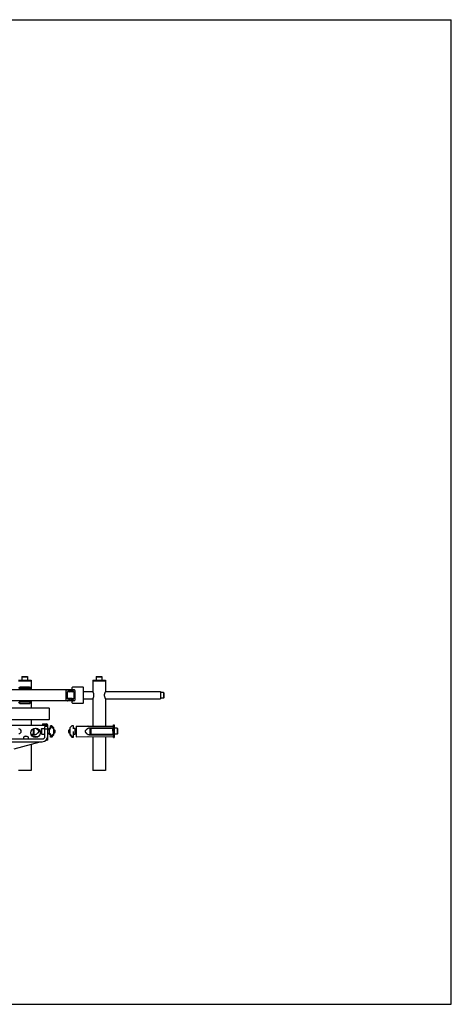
# Model space of a CAD drawing. Header units: inches. Extents: x 0 to 88, y 0 to 68.
# Tile 4 of 4: x 58.2 to 88, y 0 to 68. Entities that reach past the tile are written whole.
import ezdxf

# ---------------------------------------------------------------- set-up
doc = ezdxf.new("R2010")
doc.units = ezdxf.units.IN
doc.header["$LTSCALE"] = 4.84
doc.header["$MEASUREMENT"] = 0
doc.layers.get('0').update_dxf_attribs({"linetype": 'CONTINUOUS'})
for name, color, linetype in [('200830M_BL27', 7, 'CONTINUOUS'), ('206380_BL24', 7, 'CONTINUOUS'), ('206380_BL3', 7, 'CONTINUOUS'), ('206381_206381_BL45', 7, 'CONTINUOUS'), ('206381_206381_BL5', 7, 'CONTINUOUS'), ('206383_206383_BL13', 7, 'CONTINUOUS'), ('206383_206383_BL33', 7, 'CONTINUOUS'), ('206385_0_875OD_BL6', 7, 'CONTINUOUS'), ('206385_0_875OD_BL7', 7, 'CONTINUOUS'), ('206386_BL43', 7, 'CONTINUOUS'), ('206397_206397_BL31', 7, 'CONTINUOUS'), ('206397_206397_BL39', 7, 'CONTINUOUS'), ('206685_BL20', 7, 'CONTINUOUS'), ('206685_BL23', 7, 'CONTINUOUS'), ('207125_WW_207125_02_BL10', 7, 'CONTINUOUS'), ('207138_WW_2_BL17', 7, 'CONTINUOUS'), ('234003M_BL16', 7, 'CONTINUOUS'), ('234006_BL28', 7, 'CONTINUOUS'), ('807_2859_91760A321_BL12', 7, 'CONTINUOUS'), ('807_2859_91760A321_BL4', 7, 'CONTINUOUS'), ('911_709_91090A107_BL36', 7, 'CONTINUOUS'), ('911_709_91090A107_BL41', 7, 'CONTINUOUS'), ('911_709_91090A107_BL8', 7, 'CONTINUOUS'), ('9206XXM_920614M_BL2', 7, 'CONTINUOUS'), ('9206XXM_920614M_BL30', 7, 'CONTINUOUS'), ('9206XXM_920614M_BL34', 7, 'CONTINUOUS'), ('9206XXM_920614M_BL46', 7, 'CONTINUOUS'), ('9206XXM_9206150M_BL40', 7, 'CONTINUOUS')]:
    doc.layers.add(name, color=color, linetype=linetype)

# ---------------------------------------------------------------- blocks, each defined once
blk = doc.blocks.new('9206XXM_920614M_BL2', base_point=(39.543, 38.44))
at = {"layer": '9206XXM_920614M_BL2', "color": 7, "linetype": 'CONTINUOUS'}
for p, q in [((58.388, 22.633), (58.368, 22.613)), ((58.368, 22.613), (58.368, 22.396)), ((58.368, 22.613), (58.762, 22.613)), ((58.388, 22.633), (58.742, 22.633)), ((58.742, 22.633), (58.762, 22.613)), ((58.762, 22.613), (58.762, 22.396))]:
    blk.add_line(p, q, dxfattribs=at)
blk = doc.blocks.new('206380_BL3', base_point=(39.361, 37.168))
at = {"layer": '206380_BL3', "color": 7, "linetype": 'CONTINUOUS'}
for p, q in [((59.209, 18.627), (59.209, 19.055)), ((59.327, 19.069), (59.333, 19.065)), ((59.333, 19.065), (59.333, 19.065)), ((58.762, 18.482), (58.536, 18.484)), ((59.015, 18.6), (59.254, 18.603)), ((59.487, 18.476), (59.12, 18.479)), ((59.333, 18.625), (59.333, 18.625))]:
    blk.add_line(p, q, dxfattribs=at)
for points in [[(59.333, 19.065), (59.337, 19.063), (59.34, 19.061), (59.344, 19.058), (59.347, 19.056)], [(59.347, 19.056), (59.358, 19.047), (59.373, 19.035), (59.388, 19.022), (59.403, 19.01), (59.417, 18.997), (59.431, 18.984), (59.443, 18.971), (59.456, 18.958), (59.467, 18.945), (59.478, 18.931), (59.488, 18.917), (59.497, 18.903), (59.505, 18.889), (59.51, 18.875), (59.514, 18.86), (59.515, 18.846), (59.514, 18.831), (59.511, 18.817), (59.505, 18.802), (59.498, 18.788), (59.489, 18.774), (59.479, 18.76), (59.468, 18.747), (59.456, 18.733), (59.444, 18.72), (59.431, 18.707), (59.417, 18.694), (59.403, 18.681), (59.389, 18.669), (59.374, 18.656), (59.358, 18.643), (59.347, 18.635)], [(59.333, 18.625), (59.325, 18.62), (59.312, 18.614), (59.297, 18.609), (59.282, 18.605), (59.266, 18.603), (59.254, 18.603)], [(59.347, 18.635), (59.344, 18.633), (59.34, 18.63), (59.337, 18.628), (59.333, 18.625)]]:
    blk.add_lwpolyline(points, dxfattribs=at)
blk.add_arc((59.184, 18.627), 0.025, 270.5, 360, dxfattribs=at)
blk.add_open_spline([(59.331, 18.502), (59.331, 18.499), (59.331, 18.493), (59.334, 18.486), (59.338, 18.482), (59.34, 18.479), (59.343, 18.478), (59.346, 18.477), (59.347, 18.477)], degree=3, knots=[0, 0, 0, 0, 0.296054, 0.566893, 0.688245, 0.799416, 0.902243, 1, 1, 1, 1], dxfattribs=at)
blk = doc.blocks.new('807_2859_91760A321_BL4', base_point=(40.751, 38.243))
at = {"layer": '807_2859_91760A321_BL4', "color": 7, "linetype": 'CONTINUOUS'}
for p, q in [((61.611, 18.928), (61.635, 18.963)), ((61.611, 18.763), (61.611, 18.928)), ((61.611, 18.763), (61.635, 18.727)), ((61.703, 18.963), (61.635, 18.963)), ((61.635, 18.727), (61.635, 18.963)), ((61.703, 18.727), (61.635, 18.727)), ((62.115, 18.963), (62.038, 18.963)), ((62.115, 18.727), (62.038, 18.727))]:
    blk.add_line(p, q, dxfattribs=at)
blk = doc.blocks.new('206381_206381_BL5', base_point=(39.543, 36.583))
at = {"layer": '206381_206381_BL5', "color": 7, "linetype": 'CONTINUOUS'}
for p, q in [((59.128, 18.628), (59.003, 18.628)), ((59.137, 19.023), (59.143, 18.644))]:
    blk.add_line(p, q, dxfattribs=at)
blk.add_arc((59.128, 18.643), 0.015, 270, 1, dxfattribs=at)
blk = doc.blocks.new('206385_0_875OD_BL6', base_point=(46.15, 19.248))
at = {"layer": '206385_0_875OD_BL6', "color": 7, "linetype": 'CONTINUOUS'}
for p, q in [((63.257, 22.345), (63.257, 21.6)), ((63.257, 22.345), (64.132, 22.345)), ((64.132, 22.345), (64.132, 21.6)), ((63.257, 21.09), (63.257, 19.21)), ((64.132, 21.09), (64.132, 19.203)), ((63.257, 19.09), (63.257, 19.062)), ((64.132, 19.098), (64.132, 19.062)), ((63.257, 18.628), (63.257, 18.6)), ((63.257, 18.48), (63.257, 16.15)), ((64.132, 18.628), (64.132, 18.593)), ((64.132, 18.488), (64.132, 16.15)), ((64.132, 16.15), (63.257, 16.15))]:
    blk.add_line(p, q, dxfattribs=at)
for points, knots in [([(63.339, 21.345), (63.339, 21.362), (63.336, 21.396), (63.326, 21.443), (63.312, 21.486), (63.297, 21.524), (63.282, 21.554), (63.269, 21.579), (63.261, 21.594), (63.257, 21.6)], [0, 0, 0, 0, 0.1881, 0.369108, 0.537315, 0.68793, 0.815821, 0.914816, 1, 1, 1, 1]), ([(63.257, 21.09), (63.261, 21.097), (63.275, 21.121), (63.294, 21.159), (63.312, 21.204), (63.326, 21.247), (63.336, 21.295), (63.339, 21.328), (63.339, 21.345)], [0, 0, 0, 0, 0.085188, 0.312036, 0.462662, 0.630865, 0.811895, 1, 1, 1, 1]), ([(64.132, 21.6), (64.128, 21.594), (64.114, 21.569), (64.095, 21.532), (64.076, 21.486), (64.062, 21.443), (64.052, 21.396), (64.05, 21.362), (64.05, 21.345)], [0, 0, 0, 0, 0.085188, 0.312036, 0.462662, 0.630865, 0.811895, 1, 1, 1, 1]), ([(64.05, 21.345), (64.05, 21.328), (64.052, 21.295), (64.062, 21.247), (64.076, 21.204), (64.092, 21.167), (64.106, 21.136), (64.12, 21.111), (64.128, 21.097), (64.132, 21.09)], [0, 0, 0, 0, 0.1881, 0.369108, 0.537315, 0.68793, 0.815821, 0.914816, 1, 1, 1, 1])]:
    blk.add_open_spline(points, degree=3, knots=knots, dxfattribs=at)
blk = doc.blocks.new('206385_0_875OD_BL7', base_point=(39.543, 19.248))
at = {"layer": '206385_0_875OD_BL7', "color": 7, "linetype": 'CONTINUOUS'}
for p, q in [((58.127, 22.345), (59.002, 22.345)), ((59.002, 22.345), (59.002, 21.726)), ((59.002, 20.965), (59.002, 20.463)), ((59.002, 19.653), (59.002, 19.268)), ((59.002, 17.965), (59.002, 16.15)), ((59.002, 16.15), (58.127, 16.15))]:
    blk.add_line(p, q, dxfattribs=at)
blk = doc.blocks.new('911_709_91090A107_BL8', base_point=(39.543, 38.535))
at = {"layer": '911_709_91090A107_BL8', "color": 7, "linetype": 'CONTINUOUS'}
for p, q in [((58.127, 22.396), (59.002, 22.396)), ((59.002, 22.345), (58.127, 22.345)), ((59.002, 22.396), (59.002, 22.345))]:
    blk.add_line(p, q, dxfattribs=at)
blk = doc.blocks.new('207125_WW_207125_02_BL10', base_point=(41.264, 36.756))
at = {"layer": '207125_WW_207125_02_BL10', "color": 7, "linetype": 'CONTINUOUS'}
for p, q in [((57.634, 19.268), (60.146, 19.268)), ((59.796, 19.364), (59.796, 19.316)), ((59.796, 19.364), (60.05, 19.364)), ((60.05, 19.316), (59.796, 19.316)), ((60.146, 19.195), (60.146, 19.268)), ((60.146, 18.246), (60.146, 18.51)), ((57.82, 17.649), (59.634, 18.135)), ((60.034, 18.242), (60.05, 18.246)), ((60.146, 18.246), (60.05, 18.246))]:
    blk.add_line(p, q, dxfattribs=at)
blk.add_circle((59.305, 18.745), 0.325, dxfattribs=at)
for centre, radius, start, end in [((60.05, 19.268), 0.096, 0, 90), ((60.05, 19.268), 0.048, 0, 90), ((58.157, 18.855), 0.163, 270, 90), ((58.647, 18.318), 0.2, 1.24052, 178.75838), ((58.647, 18.318), 0.2, 246.96662, 293.05466)]:
    blk.add_arc(centre, radius, start, end, dxfattribs=at)
blk = doc.blocks.new('807_2859_91760A321_BL12', base_point=(40.955, 37.51))
at = {"layer": '807_2859_91760A321_BL12', "color": 7, "linetype": 'CONTINUOUS'}
for p, q in [((60.146, 18.727), (60.221, 18.727)), ((60.565, 18.963), (60.624, 18.963)), ((60.565, 18.727), (60.624, 18.727)), ((60.624, 18.963), (60.624, 18.727)), ((60.648, 18.928), (60.624, 18.963)), ((60.648, 18.763), (60.624, 18.727)), ((60.648, 18.928), (60.648, 18.763))]:
    blk.add_line(p, q, dxfattribs=at)
blk = doc.blocks.new('206383_206383_BL13', base_point=(40.299, 37.749))
at = {"layer": '206383_206383_BL13', "color": 7, "linetype": 'CONTINUOUS'}
for p, q in [((58.217, 21.726), (58.217, 21.801)), ((58.887, 21.906), (58.242, 21.906)), ((58.242, 21.826), (58.887, 21.826)), ((58.912, 21.726), (58.912, 21.801)), ((58.992, 21.726), (58.992, 21.801)), ((58.217, 20.889), (58.217, 20.965)), ((58.887, 20.864), (58.242, 20.864)), ((58.242, 20.784), (58.887, 20.784)), ((58.912, 20.889), (58.912, 20.965)), ((58.992, 20.889), (58.992, 20.965))]:
    blk.add_line(p, q, dxfattribs=at)
for centre, radius, start, end in [((58.242, 21.801), 0.105, 90, 180), ((58.242, 21.801), 0.025, 90, 180), ((58.887, 21.801), 0.105, 0, 90), ((58.887, 21.801), 0.025, 0, 90), ((58.242, 20.889), 0.105, 180, 270), ((58.242, 20.889), 0.025, 180, 270), ((58.887, 20.889), 0.105, 270, 360), ((58.887, 20.889), 0.025, 270, 360)]:
    blk.add_arc(centre, radius, start, end, dxfattribs=at)
blk = doc.blocks.new('234003M_BL16', base_point=(42.839, 37.002))
at = {"layer": '234003M_BL16', "color": 7, "linetype": 'CONTINUOUS'}
for p, q in [((59.958, 18.51), (59.958, 19.195)), ((60.146, 19.195), (59.958, 19.195)), ((60.146, 18.51), (60.146, 19.195)), ((59.958, 19.018), (60.146, 19.018)), ((56.646, 18.323), (59.771, 18.323)), ((56.646, 18.135), (59.771, 18.135))]:
    blk.add_line(p, q, dxfattribs=at)
for radius in [0.375, 0.187]:
    blk.add_arc((59.771, 18.51), radius, 270, 360, dxfattribs=at)
blk = doc.blocks.new('207138_WW_2_BL17', base_point=(42.083, 39.283))
at = {"layer": '207138_WW_2_BL17', "color": 7, "linetype": 'CONTINUOUS'}
for p, q in [((61.508, 21.726), (55.936, 21.726)), ((61.429, 21.015), (61.429, 21.676)), ((61.512, 21.725), (61.46, 21.714)), ((61.507, 21.106), (61.507, 21.585)), ((61.821, 21.578), (61.507, 21.578)), ((61.821, 21.113), (61.507, 21.113)), ((61.808, 21.726), (61.521, 21.726)), ((61.716, 21.711), (61.535, 21.711)), ((61.988, 21.714), (61.936, 21.725)), ((61.941, 21.585), (61.941, 21.106)), ((62.019, 21.676), (62.019, 21.015)), ((61.508, 20.965), (55.936, 20.965)), ((61.46, 20.976), (61.512, 20.965)), ((61.808, 20.965), (61.521, 20.965)), ((61.716, 20.979), (61.535, 20.979)), ((61.936, 20.965), (61.988, 20.976))]:
    blk.add_line(p, q, dxfattribs=at)
for centre, radius, start, end in [((61.468, 21.676), 0.0394, 101.75051, 180), ((61.527, 21.585), 0.0197, 60.59284, 180), ((61.527, 21.106), 0.0197, 180, 299.40716), ((61.516, 21.706), 0.0197, 26.39333, 101.75051), ((61.627, 21.761), 0.104, 206.39333, 328.59886), ((61.627, 21.761), 0.183, 240.59284, 298.71283), ((61.627, 20.93), 0.183, 61.28717, 119.40716), ((61.724, 21.583), 0.0197, 61.28717, 118.71283), ((61.724, 21.107), 0.0197, 241.28717, 298.71283), ((61.724, 21.702), 0.00984, 31.40114, 148.59886), ((61.821, 21.761), 0.104, 211.40114, 333.60667), ((61.821, 21.761), 0.183, 241.28717, 299.40716), ((61.821, 20.93), 0.183, 60.59284, 118.71283), ((61.921, 21.585), 0.0197, 0, 119.40716), ((61.921, 21.106), 0.0197, 240.59284, 360), ((61.932, 21.706), 0.0197, 78.24949, 153.60667), ((61.98, 21.676), 0.0394, 0, 78.24949), ((61.468, 21.015), 0.0394, 180, 258.24949), ((61.516, 20.985), 0.0197, 258.24949, 333.60667), ((61.627, 20.93), 0.104, 31.40114, 153.60667), ((61.724, 20.989), 0.00984, 211.40114, 328.59886), ((61.821, 20.93), 0.104, 26.39333, 148.59886), ((61.932, 20.985), 0.0197, 206.39333, 281.75051), ((61.98, 21.015), 0.0394, 281.75051, 360)]:
    blk.add_arc(centre, radius, start, end, dxfattribs=at)
blk = doc.blocks.new('206685_BL20', base_point=(45.656, 38.11))
at = {"layer": '206685_BL20', "color": 7, "linetype": 'CONTINUOUS'}
for p, q in [((61.821, 19.231), (61.703, 19.113)), ((61.703, 18.578), (61.703, 19.113)), ((61.919, 19.231), (61.821, 19.231)), ((61.919, 19.024), (61.919, 19.231)), ((62.038, 19.04), (61.919, 19.04)), ((62.038, 18.65), (62.038, 19.04)), ((61.703, 18.578), (61.821, 18.459)), ((61.821, 18.459), (61.821, 18.493)), ((61.821, 18.459), (61.919, 18.459)), ((61.919, 18.459), (61.919, 18.845)), ((61.919, 18.65), (62.038, 18.65))]:
    blk.add_line(p, q, dxfattribs=at)
for points, knots in [([(61.79, 18.547), (61.783, 18.556), (61.768, 18.575), (61.745, 18.602), (61.724, 18.631), (61.71, 18.65), (61.703, 18.66)], [0, 0, 0, 0, 0.249998, 0.499998, 0.750001, 1, 1, 1, 1]), ([(61.79, 18.547), (61.792, 18.545), (61.796, 18.54), (61.802, 18.532), (61.807, 18.525), (61.812, 18.518), (61.815, 18.512), (61.817, 18.507), (61.819, 18.504), (61.82, 18.501), (61.82, 18.498), (61.821, 18.496), (61.821, 18.494), (61.821, 18.493)], [0, 0, 0, 0, 0.151145, 0.300795, 0.446704, 0.586165, 0.715566, 0.775157, 0.83054, 0.881153, 0.926487, 0.966157, 1, 1, 1, 1])]:
    blk.add_open_spline(points, degree=3, knots=knots, dxfattribs=at)
blk = doc.blocks.new('206685_BL23', base_point=(40.911, 37.369))
at = {"layer": '206685_BL23', "color": 7, "linetype": 'CONTINUOUS'}
for p, q in [((60.221, 18.972), (60.221, 19.04)), ((60.237, 19.04), (60.221, 19.04)), ((60.34, 19.04), (60.312, 19.04)), ((60.34, 19.031), (60.34, 19.231)), ((60.438, 19.231), (60.34, 19.231)), ((60.438, 19.231), (60.438, 19.197)), ((60.556, 19.113), (60.438, 19.231)), ((60.556, 19.113), (60.556, 19.004)), ((60.221, 18.65), (60.221, 18.736)), ((60.34, 18.65), (60.221, 18.65)), ((60.34, 18.459), (60.34, 18.666)), ((60.438, 18.459), (60.34, 18.459)), ((60.438, 18.459), (60.556, 18.578)), ((60.556, 18.704), (60.556, 18.578))]:
    blk.add_line(p, q, dxfattribs=at)
for points, knots in [([(60.469, 19.143), (60.467, 19.146), (60.463, 19.151), (60.457, 19.158), (60.452, 19.166), (60.447, 19.173), (60.444, 19.179), (60.442, 19.184), (60.441, 19.187), (60.439, 19.19), (60.439, 19.193), (60.438, 19.195), (60.438, 19.197), (60.438, 19.197)], [0, 0, 0, 0, 0.151145, 0.300795, 0.446704, 0.586165, 0.715566, 0.775157, 0.83054, 0.881153, 0.926487, 0.966157, 1, 1, 1, 1]), ([(60.469, 19.143), (60.476, 19.134), (60.492, 19.116), (60.514, 19.088), (60.535, 19.06), (60.549, 19.041), (60.556, 19.031)], [0, 0, 0, 0, 0.249998, 0.499998, 0.750001, 1, 1, 1, 1])]:
    blk.add_open_spline(points, degree=3, knots=knots, dxfattribs=at)
blk = doc.blocks.new('206380_BL24', base_point=(45.986, 39.437))
at = {"layer": '206380_BL24', "color": 7, "linetype": 'CONTINUOUS'}
for p, q in [((62.115, 19.22), (64.658, 19.198)), ((62.115, 19.22), (62.115, 18.47)), ((62.53, 19.217), (62.53, 19.192)), ((62.926, 19.065), (62.926, 19.065)), ((63.005, 19.088), (64.658, 19.102)), ((63.05, 19.064), (63.05, 18.627)), ((64.682, 19.127), (64.682, 19.173)), ((62.115, 18.47), (64.658, 18.492)), ((62.53, 18.499), (62.53, 18.474)), ((62.926, 18.625), (62.926, 18.625)), ((63.005, 18.603), (64.658, 18.588)), ((64.682, 18.563), (64.682, 18.517))]:
    blk.add_line(p, q, dxfattribs=at)
for points in [[(62.912, 18.635), (62.901, 18.643), (62.886, 18.656), (62.871, 18.668), (62.856, 18.681), (62.842, 18.694), (62.829, 18.707), (62.816, 18.72), (62.803, 18.733), (62.792, 18.746), (62.781, 18.76), (62.771, 18.773), (62.762, 18.787), (62.754, 18.801), (62.749, 18.816), (62.745, 18.83), (62.744, 18.845), (62.745, 18.86), (62.749, 18.874), (62.754, 18.889), (62.761, 18.903), (62.77, 18.917), (62.78, 18.93), (62.791, 18.944), (62.803, 18.957), (62.815, 18.97), (62.828, 18.983), (62.842, 18.996), (62.856, 19.009), (62.87, 19.022), (62.885, 19.035), (62.901, 19.047), (62.912, 19.056)], [(62.912, 19.056), (62.915, 19.058), (62.919, 19.061), (62.922, 19.063), (62.926, 19.065)], [(62.926, 19.065), (62.934, 19.07), (62.947, 19.076), (62.962, 19.082), (62.977, 19.085), (62.993, 19.088), (63.005, 19.088)], [(62.926, 18.625), (62.922, 18.627), (62.919, 18.63), (62.915, 18.632), (62.912, 18.635)], [(63.005, 18.603), (62.993, 18.603), (62.977, 18.605), (62.961, 18.609), (62.947, 18.614), (62.934, 18.621), (62.926, 18.625)]]:
    blk.add_lwpolyline(points, dxfattribs=at)
for centre, start, end in [((63.075, 19.064), 90.5, 180), ((64.657, 19.173), 0, 89.5), ((64.657, 19.127), 270.5, 360), ((63.075, 18.627), 180, 269.5), ((64.657, 18.563), 0, 89.5), ((64.657, 18.517), 270.5, 360)]:
    blk.add_arc(centre, 0.025, start, end, dxfattribs=at)
for points, knots in [([(62.928, 19.188), (62.928, 19.192), (62.928, 19.198), (62.925, 19.205), (62.922, 19.209), (62.919, 19.211), (62.916, 19.213), (62.914, 19.213), (62.912, 19.213)], [0, 0, 0, 0, 0.296054, 0.566893, 0.688245, 0.799416, 0.902243, 1, 1, 1, 1]), ([(62.912, 18.477), (62.914, 18.477), (62.916, 18.478), (62.919, 18.479), (62.922, 18.482), (62.925, 18.486), (62.928, 18.493), (62.928, 18.499), (62.928, 18.502)], [0, 0, 0, 0, 0.097741, 0.200512, 0.311622, 0.432952, 0.703847, 1, 1, 1, 1])]:
    blk.add_open_spline(points, degree=3, knots=knots, dxfattribs=at)
blk = doc.blocks.new('200830M_BL27', base_point=(43.049, 37.43))
at = {"layer": '200830M_BL27', "color": 7, "linetype": 'CONTINUOUS'}
for p, q in [((60.237, 19.04), (60.237, 18.667)), ((60.312, 19.04), (60.237, 19.04)), ((60.342, 19.135), (60.342, 19.04)), ((60.424, 19.135), (60.342, 19.135)), ((60.565, 18.994), (60.424, 19.135)), ((60.237, 18.667), (60.312, 18.667)), ((60.342, 18.667), (60.342, 18.572)), ((60.342, 18.572), (60.424, 18.572)), ((60.424, 18.572), (60.565, 18.713)), ((60.565, 18.713), (60.565, 18.994))]:
    blk.add_line(p, q, dxfattribs=at)
for centre, start, end in [((60.327, 19.04), 180, 360), ((60.327, 18.667), 0, 180)]:
    blk.add_arc(centre, 0.015, start, end, dxfattribs=at)
blk = doc.blocks.new('234006_BL28', base_point=(41.836, 37.817))
at = {"layer": '234006_BL28', "color": 7, "linetype": 'CONTINUOUS'}
for p, q in [((60.229, 20.463), (54.289, 20.463)), ((60.259, 19.683), (60.259, 20.433)), ((60.229, 19.653), (54.289, 19.653))]:
    blk.add_line(p, q, dxfattribs=at)
for centre, start, end in [((60.229, 20.433), 0, 90), ((60.229, 19.683), 270, 360)]:
    blk.add_arc(centre, 0.03, start, end, dxfattribs=at)
blk = doc.blocks.new('9206XXM_920614M_BL30', base_point=(46.15, 41.005))
at = {"layer": '9206XXM_920614M_BL30', "color": 7, "linetype": 'CONTINUOUS'}
for p, q in [((63.517, 22.633), (63.497, 22.613)), ((63.497, 22.613), (63.497, 22.396)), ((63.497, 22.613), (63.891, 22.613)), ((63.517, 22.633), (63.871, 22.633)), ((63.871, 22.633), (63.891, 22.613)), ((63.891, 22.613), (63.891, 22.396))]:
    blk.add_line(p, q, dxfattribs=at)
blk = doc.blocks.new('206397_206397_BL31', base_point=(45.138, 39.214))
at = {"layer": '206397_206397_BL31', "color": 7, "linetype": 'CONTINUOUS'}
for p, q in [((62.001, 21.712), (62, 21.713)), ((62.001, 21.712), (62.003, 21.712)), ((62, 20.977), (62.001, 20.978)), ((62.003, 20.979), (62.001, 20.978))]:
    blk.add_line(p, q, dxfattribs=at)
for centre, radius, start, end in [((61.906, 21.745), 0.1, 149.32434, 236.86124), ((61.846, 21.781), 0.03, 93.43587, 149.32434), ((61.906, 21.745), 0.1, 339.24939, 340.64898), ((61.906, 20.945), 0.1, 123.13876, 210.67566), ((61.846, 20.91), 0.03, 210.67566, 266.56413), ((61.906, 20.945), 0.1, 19.35102, 20.75061)]:
    blk.add_arc(centre, radius, start, end, dxfattribs=at)
blk = doc.blocks.new('206383_206383_BL33', base_point=(45.394, 39.558))
at = {"layer": '206383_206383_BL33', "color": 7, "linetype": 'CONTINUOUS'}
for p, q in [((61.844, 21.77), (61.844, 21.876)), ((62.579, 21.906), (61.874, 21.906)), ((62.609, 20.814), (62.609, 21.876)), ((61.995, 21.715), (61.868, 21.74)), ((61.844, 20.814), (61.844, 20.921)), ((61.995, 20.976), (61.868, 20.95)), ((62.579, 20.784), (61.874, 20.784))]:
    blk.add_line(p, q, dxfattribs=at)
for centre, start, end in [((61.874, 21.876), 90, 180), ((61.874, 21.77), 180, 258.5), ((62.579, 21.876), 0, 90), ((61.989, 21.685), 0, 78.5), ((61.874, 20.921), 101.5, 180), ((61.874, 20.814), 180, 270), ((61.989, 21.005), 281.5, 360), ((62.579, 20.814), 270, 360)]:
    blk.add_arc(centre, 0.03, start, end, dxfattribs=at)
blk = doc.blocks.new('9206XXM_920614M_BL34', base_point=(43.513, 37.308))
at = {"layer": '9206XXM_920614M_BL34', "color": 7, "linetype": 'CONTINUOUS'}
for p, q in [((59.722, 19.031), (59.742, 19.051)), ((59.742, 18.657), (59.742, 19.051)), ((59.742, 19.051), (59.958, 19.051)), ((59.722, 18.677), (59.722, 19.031)), ((59.722, 18.677), (59.742, 18.657)), ((59.742, 18.657), (59.958, 18.657)), ((60.146, 18.972), (60.237, 18.972)), ((60.146, 18.736), (60.237, 18.736))]:
    blk.add_line(p, q, dxfattribs=at)
blk = doc.blocks.new('911_709_91090A107_BL36', base_point=(46.15, 41.1))
at = {"layer": '911_709_91090A107_BL36', "color": 7, "linetype": 'CONTINUOUS'}
for p, q in [((63.257, 22.396), (63.257, 22.345)), ((63.257, 22.396), (64.132, 22.396)), ((64.132, 22.345), (63.257, 22.345)), ((64.132, 22.396), (64.132, 22.345))]:
    blk.add_line(p, q, dxfattribs=at)
blk = doc.blocks.new('206397_206397_BL39', base_point=(40.626, 37.75))
at = {"layer": '206397_206397_BL39', "color": 7, "linetype": 'CONTINUOUS'}
for p, q in [((58.281, 21.806), (58.565, 21.811)), ((58.565, 21.811), (58.565, 21.726)), ((58.848, 21.806), (58.565, 21.811)), ((58.232, 21.754), (58.232, 21.726)), ((58.897, 21.754), (58.897, 21.726)), ((58.232, 20.937), (58.232, 20.965)), ((58.281, 20.885), (58.565, 20.88)), ((58.565, 20.965), (58.565, 20.88)), ((58.848, 20.885), (58.565, 20.88)), ((58.897, 20.937), (58.897, 20.965))]:
    blk.add_line(p, q, dxfattribs=at)
for points in [[(58.281, 21.806), (58.278, 21.806), (58.273, 21.805), (58.268, 21.804), (58.263, 21.802), (58.258, 21.799), (58.253, 21.796), (58.249, 21.793), (58.245, 21.788), (58.241, 21.783), (58.238, 21.778), (58.235, 21.772), (58.234, 21.766), (58.233, 21.76), (58.232, 21.754)], [(58.897, 21.754), (58.897, 21.76), (58.896, 21.766), (58.894, 21.772), (58.892, 21.778), (58.889, 21.783), (58.885, 21.788), (58.881, 21.793), (58.877, 21.796), (58.872, 21.799), (58.867, 21.802), (58.862, 21.804), (58.857, 21.805), (58.851, 21.806), (58.848, 21.806)], [(58.232, 20.937), (58.233, 20.93), (58.234, 20.924), (58.235, 20.918), (58.238, 20.913), (58.241, 20.907), (58.245, 20.902), (58.249, 20.898), (58.253, 20.894), (58.258, 20.891), (58.263, 20.889), (58.268, 20.887), (58.273, 20.885), (58.278, 20.885), (58.281, 20.885)], [(58.848, 20.885), (58.851, 20.885), (58.857, 20.885), (58.862, 20.887), (58.867, 20.889), (58.872, 20.891), (58.877, 20.894), (58.881, 20.898), (58.885, 20.902), (58.889, 20.907), (58.892, 20.913), (58.894, 20.918), (58.896, 20.924), (58.897, 20.93), (58.897, 20.937)]]:
    blk.add_lwpolyline(points, dxfattribs=at)
blk = doc.blocks.new('9206XXM_9206150M_BL40', base_point=(48.282, 42.513))
at = {"layer": '9206XXM_9206150M_BL40', "color": 7, "linetype": 'CONTINUOUS'}
for p, q in [((68.136, 21.542), (67.919, 21.542)), ((68.136, 21.148), (67.919, 21.148)), ((68.156, 21.522), (68.136, 21.542)), ((68.136, 21.542), (68.136, 21.148)), ((68.156, 21.168), (68.136, 21.148)), ((68.156, 21.522), (68.156, 21.168))]:
    blk.add_line(p, q, dxfattribs=at)
blk = doc.blocks.new('911_709_91090A107_BL41', base_point=(46.451, 39.442))
at = {"layer": '911_709_91090A107_BL41', "color": 7, "linetype": 'CONTINUOUS'}
for p, q in [((64.682, 19.303), (64.733, 19.303)), ((64.682, 19.173), (64.682, 19.303)), ((64.682, 18.563), (64.682, 19.127)), ((64.733, 19.303), (64.733, 18.428)), ((64.682, 18.428), (64.682, 18.517)), ((64.682, 18.428), (64.733, 18.428))]:
    blk.add_line(p, q, dxfattribs=at)
blk = doc.blocks.new('206386_BL43', base_point=(48.137, 42.368))
at = {"layer": '206386_BL43', "color": 7, "linetype": 'CONTINUOUS'}
for p, q in [((62.609, 21.595), (63.26, 21.595)), ((62.609, 21.095), (63.26, 21.095)), ((64.129, 21.595), (67.919, 21.595)), ((64.129, 21.095), (67.919, 21.095)), ((67.919, 21.595), (67.919, 21.095))]:
    blk.add_line(p, q, dxfattribs=at)
blk = doc.blocks.new('206381_206381_BL45', base_point=(46.494, 39.211))
at = {"layer": '206381_206381_BL45', "color": 7, "linetype": 'CONTINUOUS'}
for p, q in [((63.123, 19.047), (63.116, 18.644)), ((63.138, 19.062), (64.611, 19.062)), ((64.626, 19.047), (64.633, 18.644)), ((64.618, 18.628), (63.131, 18.628))]:
    blk.add_line(p, q, dxfattribs=at)
for centre, start, end in [((63.138, 19.047), 90, 179), ((64.611, 19.047), 1, 90), ((63.131, 18.643), 179, 270), ((64.618, 18.643), 270, 1)]:
    blk.add_arc(centre, 0.015, start, end, dxfattribs=at)
blk = doc.blocks.new('9206XXM_920614M_BL46', base_point=(64.798, 18.865))
at = {"layer": '9206XXM_920614M_BL46', "color": 7, "linetype": 'CONTINUOUS'}
for p, q in [((64.95, 19.062), (64.733, 19.062)), ((64.97, 19.042), (64.95, 19.062)), ((64.95, 19.062), (64.95, 18.668)), ((64.97, 19.042), (64.97, 18.688)), ((64.682, 18.983), (64.627, 18.983)), ((64.682, 18.747), (64.631, 18.747)), ((64.95, 18.668), (64.733, 18.668)), ((64.97, 18.688), (64.95, 18.668))]:
    blk.add_line(p, q, dxfattribs=at)

msp = doc.modelspace()

# ---------------------------------------------------------------- linework, layer by layer
at = {"color": 7, "linetype": 'CONTINUOUS'}
for p, q in [((0, 68), (88, 68)), ((88, 0), (88, 68)), ((0, 0), (88, 0))]:
    msp.add_line(p, q, dxfattribs=at)

# ---------------------------------------------------------------- block references
at = {"layer": '200830M_BL27'}
msp.add_blockref('200830M_BL27', (43.049, 37.43), dxfattribs=at)
at = {"layer": '206380_BL24'}
msp.add_blockref('206380_BL24', (45.986, 39.437), dxfattribs=at)
at = {"layer": '206380_BL3'}
msp.add_blockref('206380_BL3', (39.361, 37.168), dxfattribs=at)
at = {"layer": '206381_206381_BL45'}
msp.add_blockref('206381_206381_BL45', (46.494, 39.211), dxfattribs=at)
at = {"layer": '206381_206381_BL5'}
msp.add_blockref('206381_206381_BL5', (39.543, 36.583), dxfattribs=at)
at = {"layer": '206383_206383_BL13'}
msp.add_blockref('206383_206383_BL13', (40.299, 37.749), dxfattribs=at)
at = {"layer": '206383_206383_BL33'}
msp.add_blockref('206383_206383_BL33', (45.394, 39.558), dxfattribs=at)
at = {"layer": '206385_0_875OD_BL6'}
msp.add_blockref('206385_0_875OD_BL6', (46.15, 19.248), dxfattribs=at)
at = {"layer": '206385_0_875OD_BL7'}
msp.add_blockref('206385_0_875OD_BL7', (39.543, 19.248), dxfattribs=at)
at = {"layer": '206386_BL43'}
msp.add_blockref('206386_BL43', (48.137, 42.368), dxfattribs=at)
at = {"layer": '206397_206397_BL31'}
msp.add_blockref('206397_206397_BL31', (45.138, 39.214), dxfattribs=at)
at = {"layer": '206397_206397_BL39'}
msp.add_blockref('206397_206397_BL39', (40.626, 37.75), dxfattribs=at)
at = {"layer": '206685_BL20'}
msp.add_blockref('206685_BL20', (45.656, 38.11), dxfattribs=at)
at = {"layer": '206685_BL23'}
msp.add_blockref('206685_BL23', (40.911, 37.369), dxfattribs=at)
at = {"layer": '207125_WW_207125_02_BL10'}
msp.add_blockref('207125_WW_207125_02_BL10', (41.264, 36.756), dxfattribs=at)
at = {"layer": '207138_WW_2_BL17'}
msp.add_blockref('207138_WW_2_BL17', (42.083, 39.283), dxfattribs=at)
at = {"layer": '234003M_BL16'}
msp.add_blockref('234003M_BL16', (42.839, 37.002), dxfattribs=at)
at = {"layer": '234006_BL28'}
msp.add_blockref('234006_BL28', (41.836, 37.817), dxfattribs=at)
at = {"layer": '807_2859_91760A321_BL12'}
msp.add_blockref('807_2859_91760A321_BL12', (40.955, 37.51), dxfattribs=at)
at = {"layer": '807_2859_91760A321_BL4'}
msp.add_blockref('807_2859_91760A321_BL4', (40.751, 38.243), dxfattribs=at)
at = {"layer": '911_709_91090A107_BL36'}
msp.add_blockref('911_709_91090A107_BL36', (46.15, 41.1), dxfattribs=at)
at = {"layer": '911_709_91090A107_BL41'}
msp.add_blockref('911_709_91090A107_BL41', (46.451, 39.442), dxfattribs=at)
at = {"layer": '911_709_91090A107_BL8'}
msp.add_blockref('911_709_91090A107_BL8', (39.543, 38.535), dxfattribs=at)
at = {"layer": '9206XXM_920614M_BL2'}
msp.add_blockref('9206XXM_920614M_BL2', (39.543, 38.44), dxfattribs=at)
at = {"layer": '9206XXM_920614M_BL30'}
msp.add_blockref('9206XXM_920614M_BL30', (46.15, 41.005), dxfattribs=at)
at = {"layer": '9206XXM_920614M_BL34'}
msp.add_blockref('9206XXM_920614M_BL34', (43.513, 37.308), dxfattribs=at)
at = {"layer": '9206XXM_920614M_BL46'}
msp.add_blockref('9206XXM_920614M_BL46', (64.798, 18.865), dxfattribs=at)
at = {"layer": '9206XXM_9206150M_BL40'}
msp.add_blockref('9206XXM_9206150M_BL40', (48.282, 42.513), dxfattribs=at)

doc.saveas('drawing.dxf')
